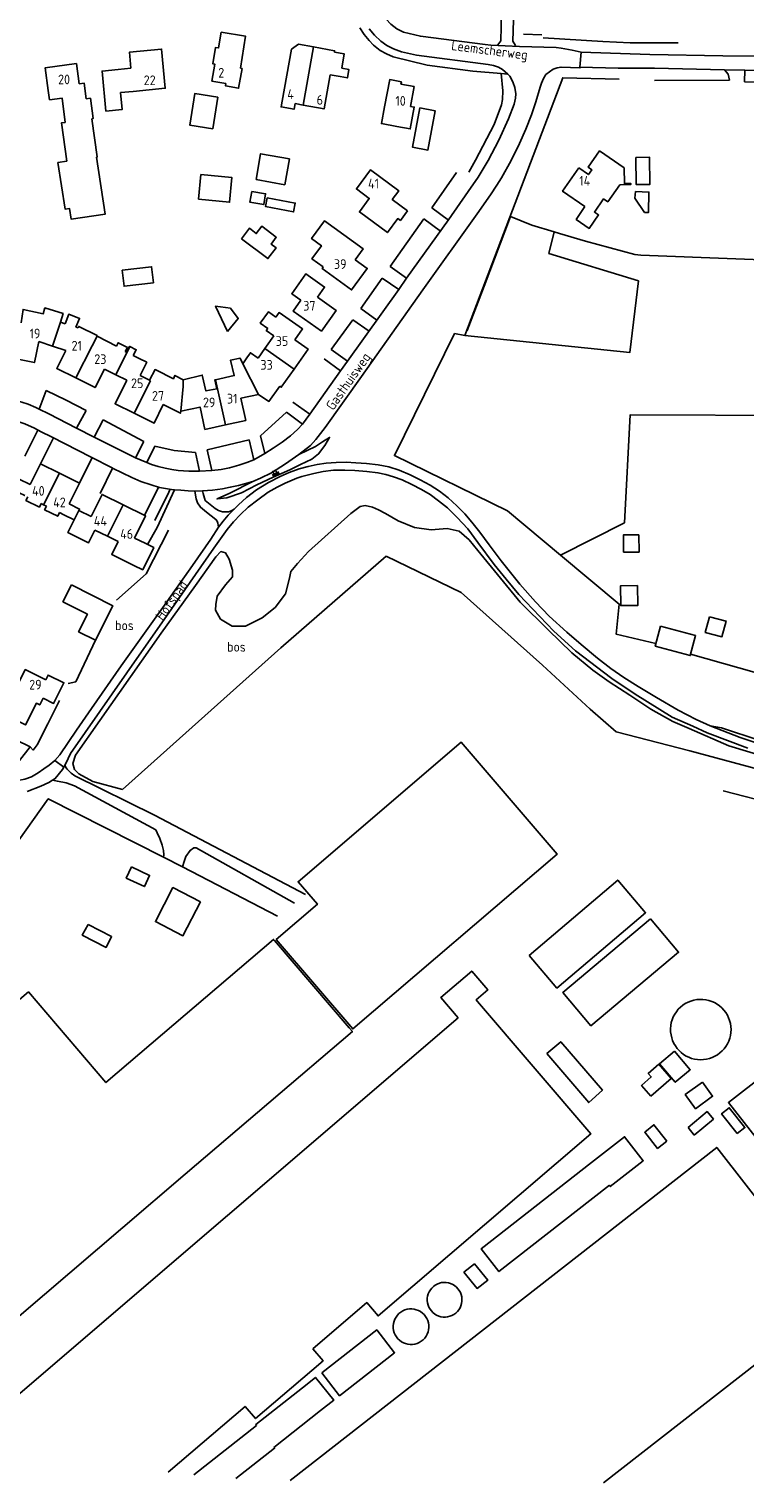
# Model space of a CAD drawing. Header units: metres. Extents: x 226218 to 240385, y 439369 to 449677.
# Tile 65 of 256: x 229351 to 229535, y 439837 to 440211. Entities that reach past the tile are written whole.
import ezdxf

# ---------------------------------------------------------------- set-up
doc = ezdxf.new("R2010")
doc.units = ezdxf.units.M
doc.header["$MEASUREMENT"] = 0
for name, color, linetype in [('BIJGEBOUW', 4, 'Continuous'), ('CULTUURAANDUIDING', 253, 'Continuous'), ('DAKRAND', 4, 'Continuous'), ('DAKRAND-BYG', 4, 'Continuous'), ('HEG', 253, 'Continuous'), ('HEK', 253, 'Continuous'), ('HOOFDGEBOUW', 4, 'Continuous'), ('HOUTWAL', 253, 'Continuous'), ('HUISNUMMER', 253, 'Continuous'), ('KANTVERH', 253, 'Continuous'), ('OVLIJNOBJ', 253, 'Continuous'), ('RASTER', 253, 'Continuous'), ('STRAATNAAM', 253, 'Continuous'), ('TALUD', 253, 'Continuous'), ('TUSSENMUUR', 253, 'Continuous')]:
    doc.layers.add(name, color=color, linetype=linetype)
doc.styles.get("Standard").update_dxf_attribs({"font": 'iso.shx'})

# ---------------------------------------------------------------- blocks, each defined once
blk = doc.blocks.new('TA', base_point=(75009.5, 300012))
for p, q in [((75009.5, 300012.5), (75010, 300012.5)), ((75009.5, 300012.25), (75010.5, 300012.25)), ((75009.5, 300012), (75010, 300012)), ((75009.5, 300011.75), (75010.5, 300011.75)), ((75009.5, 300011.5), (75010, 300011.5))]:
    blk.add_line(p, q)

msp = doc.modelspace()

# ---------------------------------------------------------------- linework, layer by layer
at = {"layer": 'BIJGEBOUW'}
for p, q in [((229413.85, 439976.3), (229433.05, 439953.82)), ((229461.11, 439956.37), (229331.49, 439845.31)), ((229409.26, 439851.55), (229393.08, 439838.84))]:
    msp.add_line(p, q, dxfattribs=at)
for points in [[(229409.11, 440172.03), (229410.29, 440178.67), (229417.67, 440177.36), (229416.48, 440170.72), (229409.11, 440172.03)], [(229506.79, 440177.75), (229510.3, 440177.79), (229510.39, 440170.79), (229506.88, 440170.75), (229506.79, 440177.75)], [(229414.29, 439976.53), (229424.91, 439985.6), (229419.93, 439991.42), (229461.88, 440027.29), (229486.53, 439998.46), (229433.96, 439953.52), (229414.29, 439976.53)], [(229394.83, 439986.22), (229390.31, 439977.49), (229383.22, 439981.16), (229387.74, 439989.89), (229394.83, 439986.22)], [(229413.85, 439976.3), (229413.62, 439976.57), (229370.48, 439939.73), (229350.56, 439963.06), (229300.84, 439920.6), (229341.01, 439873.55), (229374.86, 439902.46)], [(229423.72, 439871.25), (229437.57, 439883.12), (229440.51, 439879.69), (229495.2, 439926.54), (229466.03, 439960.59)], [(229390.88, 439916.14), (229433.87, 439952.85), (229433.05, 439953.82)], [(229510.67, 439936.24), (229508.26, 439939.02), (229510.76, 439941.18), (229509.97, 439942.09), (229512.69, 439944.45), (229515.89, 439940.76), (229510.67, 439936.24)], [(229495.38, 439919.17), (229466.97, 439896.96), (229471.55, 439891.09), (229499.97, 439913.3)], [(229386.53, 439839.48), (229406.29, 439856.41), (229408.98, 439853.28), (229418.25, 439861.22)], [(229403.92, 439837.85), (229413.88, 439845.67), (229413.71, 439845.89)]]:
    msp.add_lwpolyline(points, dxfattribs=at)
at = {"layer": 'DAKRAND'}
for p, q in [((229373.69, 440200.36), (229376.95, 440200.71)), ((229428.2, 440199.01), (229430.76, 440198.54)), ((229368.14, 440131.78), (229368.25, 440131.73)), ((229368.25, 440131.73), (229373.19, 440129.17))]:
    msp.add_line(p, q, dxfattribs=at)
for points in [[(229405.1, 440200.68), (229405.5, 440200.61), (229404.62, 440195.55), (229401.27, 440196.14), (229401.38, 440196.79)], [(229431.15, 440200.71), (229433, 440200.35), (229432.6, 440198.18), (229430.76, 440198.54)], [(229442.15, 440190.72), (229441.36, 440186.46), (229445.28, 440185.72)], [(229368.07, 440177.85), (229370.33, 440163.18), (229361.57, 440161.83), (229361.13, 440164.64), (229359.98, 440164.47), (229358.15, 440176.4), (229360.46, 440176.76)], [(229408.01, 440169), (229411.54, 440168.4), (229411.07, 440165.61), (229407.54, 440166.22), (229408.01, 440169)], [(229358.81, 440135.34), (229359.5, 440137.56), (229354.83, 440139.01), (229354.37, 440137.54), (229349.21, 440138.65), (229348.69, 440135.2)], [(229414.19, 440136.64), (229412.3, 440138.02), (229410.21, 440135.14), (229412.1, 440133.77)], [(229360, 440134.96), (229360.94, 440137.4), (229363.71, 440136.33), (229362.79, 440134.06)], [(229363.33, 440133.89), (229363.53, 440134.29), (229368.23, 440131.95), (229368.14, 440131.78)], [(229373.19, 440129.17), (229373.63, 440130.05), (229376.01, 440128.84), (229375.47, 440127.78)], [(229375.82, 440127.61), (229376.59, 440129.12), (229376.65, 440129.09)], [(229376.65, 440129.09), (229378.3, 440128.25), (229377.55, 440126.75)], [(229406.76, 440126.21), (229407.67, 440127.49), (229409.63, 440126.1)], [(229379.02, 440126.01), (229380.98, 440125.03), (229379.27, 440121.63)], [(229381.73, 440120.4), (229383.14, 440123.17), (229383.36, 440123.06)], [(229383.36, 440123.06), (229387.84, 440120.82), (229388.26, 440121.66), (229390.36, 440120.55)], [(229398.65, 440120.57), (229403.51, 440121.64), (229402.53, 440125.57), (229405.01, 440126.12), (229405.68, 440124.65)], [(229390.36, 440120.55), (229395.26, 440121.75), (229396.22, 440117.69), (229399.01, 440118.19), (229398.55, 440120.55), (229398.65, 440120.57)], [(229401.23, 440108.94), (229406.48, 440110.1), (229405.21, 440115.79), (229409.76, 440116.77)], [(229409.76, 440116.77), (229412.43, 440114.97), (229415.22, 440118.86)], [(229401.23, 440108.94), (229395.97, 440107.77), (229394.7, 440113.52), (229389.73, 440112.5)], [(229374.61, 440074.32), (229371.98, 440075.63), (229373.61, 440078.93)], [(229380.56, 440078.48), (229382.81, 440077.37), (229379.98, 440071.66), (229377.72, 440072.79)]]:
    msp.add_lwpolyline(points, dxfattribs=at)
at = {"layer": 'DAKRAND-BYG'}
for p, q in [((229521.79, 439926.22), (229520.2, 439928.22)), ((229374.86, 439902.46), (229390.88, 439916.14)), ((229425.7, 439855.35), (229413.71, 439845.89))]:
    msp.add_line(p, q, dxfattribs=at)
for points in [[(229399.32, 440193.23), (229397.99, 440185.11), (229392.06, 440186.08), (229393.38, 440194.2), (229399.32, 440193.23)], [(229451.22, 440190.48), (229449.33, 440180.4), (229453.32, 440179.65), (229455.21, 440189.73), (229451.22, 440190.48)], [(229394.93, 440173.33), (229402.92, 440172.54), (229402.3, 440166.23), (229394.31, 440167.02), (229394.93, 440173.33)], [(229506.68, 440168.97), (229510.14, 440168.83), (229510, 440163.56), (229509.02, 440163.61), (229506.55, 440167.29), (229506.68, 440168.97)], [(229412, 440167.39), (229419.21, 440166), (229418.77, 440163.71), (229411.56, 440165.09), (229412, 440167.39)], [(229405.38, 440156.82), (229412.18, 440151.71), (229414.27, 440154.49), (229412.96, 440155.47), (229414.29, 440157.23), (229410.57, 440160.02), (229409.17, 440158.17), (229407.39, 440159.51), (229405.38, 440156.82)], [(229374.71, 440148.73), (229382.25, 440149.61), (229382.73, 440145.49), (229375.19, 440144.6), (229374.71, 440148.73)], [(229401.77, 440132.92), (229398.7, 440139.52), (229402.5, 440138.98), (229404.53, 440136.32), (229401.77, 440132.92)], [(229507.56, 440080.67), (229507.59, 440076.22), (229503.62, 440076.2), (229503.6, 440080.65), (229507.56, 440080.67)], [(229367.78, 440053.51), (229363.47, 440055.71), (229365.76, 440060.2), (229359.43, 440063.42), (229361.65, 440067.79)], [(229361.65, 440067.79), (229372.29, 440062.37), (229367.78, 440053.51)], [(229507.23, 440067.58), (229507.26, 440062.47), (229502.88, 440062.45), (229502.86, 440067.56), (229507.23, 440067.58)], [(229525.69, 440059.58), (229529.97, 440058.45), (229528.9, 440054.42), (229524.62, 440055.55), (229525.69, 440059.58)], [(229513.11, 440057.15), (229522.13, 440054.77), (229520.77, 440049.6), (229511.75, 440051.99), (229513.11, 440057.15)], [(229377.06, 439995.21), (229381.73, 439993.01), (229380.38, 439990.16), (229375.72, 439992.36), (229377.06, 439995.21)], [(229479.35, 439972.41), (229502.13, 439991.83), (229509.28, 439983.44), (229486.5, 439964.03), (229479.35, 439972.41)], [(229510.57, 439981.86), (229488.02, 439962.94), (229495.23, 439954.35), (229517.77, 439973.28), (229510.57, 439981.86)], [(229365.9, 439980.39), (229364.43, 439977.67), (229370.53, 439974.52), (229371.96, 439977.28), (229365.9, 439980.39)], [(229461.11, 439956.37), (229456.62, 439961.61), (229464.57, 439968.42), (229468.71, 439963.57), (229465.69, 439960.98), (229466.03, 439960.59)], [(229530.31, 439957.09), (229529.9, 439957.76), (229529.43, 439958.38), (229528.9, 439958.95), (229528.31, 439959.47), (229527.67, 439959.92), (229527, 439960.31), (229526.28, 439960.63), (229525.54, 439960.88), (229524.78, 439961.04), (229524, 439961.14), (229523.22, 439961.15), (229522.44, 439961.08), (229521.67, 439960.94), (229520.92, 439960.72), (229520.19, 439960.43), (229519.5, 439960.06), (229518.85, 439959.63), (229518.25, 439959.13), (229517.7, 439958.58), (229517.2, 439957.97), (229516.77, 439957.32), (229516.41, 439956.62), (229516.12, 439955.9), (229515.9, 439955.15), (229515.77, 439954.38), (229515.7, 439953.6), (229515.72, 439952.81), (229515.82, 439952.04), (229515.99, 439951.28), (229516.24, 439950.53)], [(229516.24, 439950.53), (229516.56, 439949.83), (229516.94, 439949.17), (229517.39, 439948.54), (229517.9, 439947.97), (229518.46, 439947.44), (229519.07, 439946.97), (229519.72, 439946.57), (229520.41, 439946.23), (229521.13, 439945.97), (229521.88, 439945.77), (229522.64, 439945.65), (229523.4, 439945.6), (229524.17, 439945.64), (229524.93, 439945.74), (229525.68, 439945.92), (229526.41, 439946.18), (229527.1, 439946.5), (229527.76, 439946.89), (229528.38, 439947.35), (229528.95, 439947.86), (229529.47, 439948.43), (229529.93, 439949.05), (229530.33, 439949.71), (229530.66, 439950.4), (229530.92, 439951.13), (229531.1, 439951.87), (229531.21, 439952.63), (229531.25, 439953.4), (229531.21, 439954.17), (229531.1, 439954.93), (229530.9, 439955.67), (229530.64, 439956.39), (229530.31, 439957.09)], [(229483.88, 439947.23), (229487.48, 439950.22), (229498.16, 439937.74), (229494.66, 439934.59), (229483.88, 439947.23)], [(229516.72, 439947.84), (229520.77, 439943.05), (229516.93, 439939.8), (229512.88, 439944.59), (229516.72, 439947.84)], [(229523.89, 439939.84), (229526.53, 439936.2), (229522.12, 439932.99), (229519.48, 439936.63), (229523.89, 439939.84)], [(229551.37, 439927.74), (229541.78, 439920.37), (229530.6, 439934.58), (229540.19, 439942.04), (229551.37, 439927.74)], [(229521.79, 439926.22), (229526.74, 439930.33), (229525.11, 439932.29), (229520.2, 439928.22)], [(229532.87, 439926.61), (229528.83, 439931.72), (229530.79, 439933.26), (229534.82, 439928.15), (229532.87, 439926.61)], [(229514.76, 439924.63), (229512.35, 439922.78), (229509.07, 439926.96), (229511.42, 439928.87), (229514.76, 439924.63)], [(229495.38, 439919.17), (229503.87, 439925.79), (229508.7, 439919.61), (229500.21, 439912.99), (229499.97, 439913.3)], [(229462.54, 439891), (229465.26, 439893.1), (229468.72, 439888.93), (229465.95, 439886.76), (229462.54, 439891)], [(229453.85, 439881.44), (229453.56, 439881.95), (229453.35, 439882.49), (229453.2, 439883.06), (229453.14, 439883.65), (229453.15, 439884.23), (229453.23, 439884.81), (229453.4, 439885.38), (229453.63, 439885.91), (229453.93, 439886.42), (229454.3, 439886.88), (229454.72, 439887.28), (229455.2, 439887.63), (229455.71, 439887.91), (229456.26, 439888.12), (229456.83, 439888.26), (229457.41, 439888.33), (229458, 439888.31), (229458.58, 439888.22), (229459.14, 439888.05), (229459.68, 439887.82), (229460.18, 439887.51), (229460.63, 439887.14), (229461.04, 439886.71)], [(229461.04, 439886.71), (229461.38, 439886.24), (229461.66, 439885.73), (229461.86, 439885.19), (229462, 439884.62), (229462.06, 439884.04), (229462.05, 439883.46), (229461.96, 439882.88), (229461.79, 439882.33), (229461.56, 439881.79), (229461.26, 439881.29), (229460.89, 439880.84), (229460.47, 439880.44), (229460, 439880.09), (229459.49, 439879.81), (229458.95, 439879.6), (229458.38, 439879.46), (229457.8, 439879.4), (229457.22, 439879.41), (229456.65, 439879.49), (229456.09, 439879.66), (229455.55, 439879.89), (229455.05, 439880.19), (229454.6, 439880.55), (229454.19, 439880.97), (229453.85, 439881.44)], [(229453.25, 439878.53), (229453.01, 439879.07), (229452.7, 439879.58), (229452.32, 439880.04), (229451.89, 439880.45), (229451.4, 439880.8), (229450.88, 439881.09), (229450.32, 439881.3), (229449.74, 439881.44), (229449.15, 439881.51), (229448.55, 439881.49), (229447.96, 439881.4), (229447.39, 439881.23), (229446.85, 439880.99), (229446.34, 439880.68), (229445.87, 439880.31), (229445.46, 439879.88), (229445.11, 439879.4), (229444.82, 439878.87), (229444.6, 439878.32), (229444.46, 439877.74), (229444.39, 439877.15), (229444.4, 439876.55), (229444.49, 439875.96), (229444.66, 439875.39)], [(229426, 439865.05), (229440.14, 439876.09), (229444.74, 439870.21), (229430.6, 439859.16), (229426, 439865.05)], [(229444.66, 439875.39), (229444.9, 439874.84), (229445.21, 439874.32), (229445.58, 439873.85), (229446.01, 439873.44), (229446.5, 439873.08), (229447.02, 439872.79), (229447.58, 439872.57), (229448.17, 439872.43), (229448.76, 439872.36), (229449.36, 439872.38), (229449.96, 439872.47), (229450.53, 439872.64), (229451.08, 439872.88), (229451.6, 439873.19), (229452.06, 439873.57), (229452.48, 439874.01), (229452.83, 439874.49), (229453.12, 439875.02), (229453.33, 439875.58), (229453.47, 439876.16), (229453.53, 439876.76), (229453.52, 439877.36), (229453.42, 439877.95), (229453.25, 439878.53)], [(229418.25, 439861.22), (229426.36, 439868.17), (229423.72, 439871.25)], [(229409.26, 439851.55), (229409.08, 439851.78), (229421.02, 439861.2)], [(229425.7, 439855.35), (229429.08, 439858.01), (229424.39, 439863.87), (229421.02, 439861.2)]]:
    msp.add_lwpolyline(points, dxfattribs=at)
at = {"layer": 'HEG'}
for p, q in [((229482.57, 440209.3), (229477.92, 440209.47)), ((229443.63, 440149.67), (229452.23, 440161.92)), ((229436.03, 440138.84), (229441.56, 440146.71)), ((229428.4, 440128.32), (229434, 440135.99)), ((229410.28, 440106.1), (229416.97, 440112.24)), ((229369.77, 440110.23), (229380.23, 440104.68)), ((229396.53, 440102.56), (229407.38, 440105.11)), ((229414.61, 439982.51), (229390.18, 439995.26))]:
    msp.add_line(p, q, dxfattribs=at)
for points in [[(229355.11, 440117.8), (229360.28, 440115.3), (229365.45, 440112.68)], [(229383.12, 440103.45), (229388.04, 440102.36), (229393.55, 440101.79)], [(229373.24, 440063.87), (229380.84, 440070.66), (229386.56, 440081.86)], [(229367.78, 440053.51), (229362.73, 440042.8), (229360.81, 440042.4)]]:
    msp.add_lwpolyline(points, dxfattribs=at)
at = {"layer": 'HEK'}
for p, q in [((229505.35, 440207.25), (229517.65, 440207.21)), ((229534.74, 440197.16), (229549.93, 440196.99)), ((229454.29, 440164.75), (229460.62, 440173.83))]:
    msp.add_line(p, q, dxfattribs=at)
for points in [[(229482.92, 440208.55), (229498.27, 440207.6), (229505.35, 440207.25)], [(229462.83, 440131.95), (229487.96, 440198.24), (229502.52, 440197.91)], [(229472.13, 440199.34), (229472.6, 440194.84), (229472.51, 440192.65), (229472.24, 440191.29), (229470.36, 440186.22), (229465.55, 440177.06), (229463.8, 440173.95)], [(229487.39, 440075.46), (229473.76, 440086.81), (229444.71, 440101.06), (229460.15, 440132.42), (229462.83, 440131.95)], [(229511.93, 440052.67), (229501.69, 440055.12), (229502.52, 440062.85), (229487.39, 440075.46)], [(229558, 440044.8), (229557.88, 440040.01), (229541.76, 440044.05), (229520.85, 440049.91)], [(229390.18, 439995.26), (229385.28, 439997.74), (229355.67, 440012.75), (229332.51, 439980.19)]]:
    msp.add_lwpolyline(points, dxfattribs=at)
at = {"layer": 'HOOFDGEBOUW'}
for p, q in [((229421.22, 440191.22), (229419.17, 440191.59)), ((229360, 440134.96), (229358.81, 440135.34)), ((229363.33, 440133.89), (229362.79, 440134.06)), ((229353.23, 440130.36), (229356.75, 440129.2)), ((229411.38, 440128.59), (229413.69, 440131.86)), ((229356.75, 440129.2), (229360.16, 440128.07)), ((229375.82, 440127.61), (229375.47, 440127.78)), ((229379.02, 440126.01), (229377.55, 440126.75)), ((229409.63, 440126.1), (229411.38, 440128.59)), ((229370.12, 440123.29), (229373.03, 440121.84)), ((229406.76, 440126.21), (229405.68, 440124.65)), ((229373.03, 440121.84), (229375.86, 440120.43)), ((229379.27, 440121.63), (229381.73, 440120.4)), ((229353.87, 440088.7), (229354.46, 440088.41)), ((229355.18, 440088.05), (229354.46, 440088.41)), ((229358.59, 440086.37), (229359.69, 440085.82)), ((229359.69, 440085.82), (229362.35, 440084.51)), ((229363.54, 440086.89), (229366.68, 440085.36)), ((229367.64, 440081.89), (229370.9, 440080.27)), ((229370.9, 440080.27), (229373.61, 440078.93)), ((229377.89, 440079.8), (229380.56, 440078.48)), ((229377.72, 440072.79), (229374.61, 440074.32))]:
    msp.add_line(p, q, dxfattribs=at)
for points in [[(229405.1, 440200.68), (229406.43, 440208.94), (229400.14, 440209.96), (229399.49, 440205.91), (229398.7, 440206.04), (229398.02, 440201.82), (229398.47, 440201.75), (229397.76, 440197.37), (229401.38, 440196.79)], [(229376.95, 440200.71), (229376.55, 440204.82), (229384.8, 440205.62), (229385.78, 440195.53), (229377.53, 440194.73)], [(229415.82, 440192.2), (229418.23, 440205.58), (229420, 440206.86), (229423.91, 440206.16)], [(229423.91, 440206.16), (229429.31, 440205.18), (229429.25, 440204.85)], [(229363.62, 440196.65), (229362.93, 440201.88), (229354.92, 440200.83), (229355.68, 440194.99)], [(229431.15, 440200.71), (229431.81, 440204.38), (229429.25, 440204.85)], [(229373.69, 440200.36), (229369.51, 440199.95), (229370.51, 440189.68), (229374.71, 440190.09), (229374.29, 440194.41), (229377.53, 440194.73)], [(229421.22, 440191.22), (229426.61, 440190.24), (229428.2, 440199.01)], [(229448.79, 440190.87), (229449.74, 440195.98), (229446.36, 440196.61), (229446.48, 440197.21), (229443.47, 440197.77), (229442.15, 440190.72)], [(229360.04, 440186.77), (229359.22, 440193.02), (229356, 440192.59), (229355.68, 440194.99)], [(229363.62, 440196.65), (229364.91, 440196.82), (229365.43, 440192.84), (229366.5, 440192.98), (229367.19, 440187.75), (229366.87, 440187.71)], [(229415.82, 440192.2), (229415.55, 440190.74), (229418.91, 440190.14), (229419.17, 440191.59)], [(229445.28, 440185.72), (229448.76, 440185.08), (229449.8, 440190.68), (229448.79, 440190.87)], [(229360.46, 440176.76), (229359.04, 440186.62), (229360.04, 440186.77)], [(229366.87, 440187.71), (229368.28, 440177.88), (229368.07, 440177.85)], [(229492.08, 440175.09), (229494.6, 440173.35), (229495.45, 440174.58), (229494.53, 440175.22), (229497.45, 440179.4), (229503.77, 440175.03), (229503.82, 440171.02), (229505.45, 440171.04), (229505.46, 440170.74), (229502.67, 440170.71), (229499.57, 440166.33), (229498.46, 440167.09), (229496.13, 440163.69), (229497.2, 440162.96), (229494.81, 440159.48), (229491.44, 440161.8), (229493.7, 440165.09)], [(229492.08, 440175.09), (229487.92, 440169.06), (229493.7, 440165.09)], [(229448.06, 440164.01), (229444.12, 440166.93), (229445.8, 440169.19), (229438.55, 440174.56), (229434.91, 440169.64), (229438.23, 440167.18), (229435.69, 440163.74), (229442.9, 440158.41), (229445.57, 440162.01), (229446.22, 440161.52), (229448.06, 440164.01)], [(229434.61, 440151.43), (229436.65, 440154.25), (229426.72, 440161.47), (229423.38, 440156.88), (229425.91, 440155.04), (229423.46, 440151.68), (229426.38, 440149.57)], [(229434.61, 440151.43), (229437.7, 440149.18), (229433.68, 440143.68), (229426.11, 440149.2), (229426.38, 440149.57)], [(229424.89, 440141.77), (229426.74, 440144.38), (229421.91, 440147.79), (229418.3, 440142.68), (229420.64, 440141.04)], [(229420.64, 440141.04), (229418.65, 440138.23), (229425.94, 440133.08), (229429.69, 440138.38), (229424.89, 440141.77)], [(229419.1, 440130.83), (229421.09, 440133.64), (229415.05, 440137.82), (229414.19, 440136.64)], [(229353.23, 440130.36), (229352.1, 440124.97), (229346.59, 440126.12)], [(229412.1, 440133.77), (229411.72, 440133.25), (229413.69, 440131.86)], [(229419.1, 440130.83), (229422.51, 440128.43), (229418.88, 440123.27)], [(229362.76, 440121), (229357.85, 440123.45), (229360.16, 440128.07)], [(229370.12, 440123.29), (229367.73, 440118.52), (229362.76, 440121)], [(229418.88, 440123.27), (229415.59, 440118.6), (229415.22, 440118.86)], [(229375.86, 440120.43), (229372.84, 440114.36), (229377.74, 440111.92)], [(229385.26, 440114.16), (229382.87, 440109.36), (229377.74, 440111.92)], [(229385.26, 440114.16), (229389.67, 440111.91), (229389.73, 440112.5)], [(229358.53, 440096.54), (229353.69, 440098.93), (229351.05, 440093.59)], [(229361.07, 440088.62), (229363.72, 440093.97), (229358.53, 440096.54)], [(229349.66, 440090.78), (229349.63, 440090.73), (229346.75, 440092.16), (229348.16, 440095.01), (229351.05, 440093.59)], [(229353.87, 440088.7), (229353.4, 440087.77), (229349.93, 440089.49), (229350.39, 440090.42)], [(229374.94, 440088.38), (229369.51, 440091.07), (229366.68, 440085.36)], [(229358.59, 440086.37), (229358.13, 440085.44), (229354.72, 440087.12), (229355.18, 440088.05)], [(229361.07, 440088.62), (229363.73, 440087.27), (229363.54, 440086.89)], [(229377.89, 440079.8), (229380.72, 440085.52), (229374.94, 440088.38)], [(229362.35, 440084.51), (229360.73, 440081.25), (229366.03, 440078.63), (229367.64, 440081.89)], [(229354.35, 440038.62), (229353.49, 440036.89), (229352.61, 440037.33), (229349.85, 440031.75), (229344.11, 440034.6), (229349.75, 440045.98), (229355.03, 440043.37)], [(229354.35, 440038.62), (229357.05, 440037.28), (229359.68, 440042.59), (229355.63, 440044.59), (229355.03, 440043.37)], [(229417.86, 439837.39), (229527.57, 439923.04), (229558.42, 439883.53), (229498.49, 439836.74)]]:
    msp.add_lwpolyline(points, dxfattribs=at)
at = {"layer": 'HOUTWAL'}
msp.add_lwpolyline([(229485.79, 440158.59), (229484.44, 440153.04), (229507.44, 440145.96), (229505.27, 440127.58), (229462.83, 440131.95)], dxfattribs=at)
at = {"layer": 'KANTVERH'}
for p, q in [((229472.33, 440218.59), (229472.05, 440207.71)), ((229475.12, 440207.65), (229475.49, 440218.53)), ((229472.05, 440207.71), (229471.27, 440206.73)), ((229475.82, 440206.55), (229475.12, 440207.65)), ((229534.74, 440197.16), (229534.78, 440200.18)), ((229454.29, 440164.75), (229458.56, 440161.64)), ((229452.23, 440161.92), (229456.5, 440158.81)), ((229443.63, 440149.67), (229447.83, 440146.7)), ((229441.56, 440146.71), (229445.79, 440143.75)), ((229436.03, 440138.84), (229440.19, 440135.87)), ((229434, 440135.99), (229438.16, 440133.02)), ((229428.4, 440128.32), (229432.66, 440125.29)), ((229426.63, 440125.89), (229430.85, 440122.82)), ((229355.11, 440117.8), (229353.37, 440113.01)), ((229365.45, 440112.68), (229362.97, 440108.1)), ((229416.97, 440112.24), (229421.04, 440109.08)), ((229418.54, 440114.79), (229422.92, 440111.66)), ((229369.77, 440110.23), (229367.49, 440105.78)), ((229349.66, 440100.93), (229352.96, 440107.61)), ((229357, 440105.61), (229353.69, 440098.93)), ((229380.23, 440104.68), (229378.09, 440100.5)), ((229407.38, 440105.11), (229408.58, 440099.97)), ((229410.28, 440106.1), (229411.33, 440101.57)), ((229366.96, 440100.53), (229363.72, 440093.97)), ((229383.12, 440103.45), (229381.01, 440099.22)), ((229393.55, 440101.79), (229394.58, 440096.99)), ((229396.53, 440102.56), (229397.73, 440097.16)), ((229372.19, 440097.84), (229369.03, 440091.31)), ((229380.45, 440085.65), (229384.05, 440092.92)), ((229383.07, 440084.36), (229386.67, 440091.62)), ((229386.67, 440091.62), (229387.04, 440092.38)), ((229396.01, 440089.47), (229398.56, 440087.46)), ((229533.64, 440028.54), (229525.85, 440031.5)), ((229359.64, 440020.84), (229357.33, 440022.58)), ((229562.16, 440006.19), (229529.2, 440014.81))]:
    msp.add_line(p, q, dxfattribs=at)
for points in [[(229468.02, 440206.78), (229451.36, 440208.94), (229447.07, 440209.99), (229445.33, 440210.84), (229443.73, 440212.05), (229442.54, 440213.32), (229441.8, 440214.55), (229441.25, 440215.95), (229438.09, 440226.36), (229437.82, 440227.84), (229437.88, 440229.37), (229438.17, 440230.89), (229438.93, 440232.29), (229439.83, 440233.63), (229441.98, 440235.58)], [(229435.77, 440211.11), (229436.93, 440209.36), (229438.2, 440207.83), (229439.33, 440206.61), (229441.05, 440205.28), (229442.68, 440204.4), (229444.38, 440203.59), (229453.1, 440201.5), (229464.89, 440199.96), (229472.13, 440199.34), (229473.84, 440199.2)], [(229438.21, 440210.86), (229439.56, 440209.17), (229441.21, 440207.68), (229442.76, 440206.56), (229444.45, 440205.66), (229446.52, 440204.89), (229450.39, 440204.02), (229468.76, 440201.67), (229470.21, 440201.41), (229471.49, 440200.96), (229472.49, 440200.37), (229473.84, 440199.2)], [(229492.72, 440204.83), (229490.37, 440205.37), (229487.54, 440205.89), (229486.26, 440206.03), (229476.87, 440206.28), (229469.5, 440206.66), (229468.02, 440206.78)], [(229423.08, 440103.65), (229424.44, 440105.14), (229426.9, 440108.29), (229436.22, 440121.36), (229452.04, 440143.67), (229465.94, 440163.24), (229469.42, 440168.14), (229471.06, 440170.61), (229472.2, 440172.48), (229474.68, 440176.92), (229476.87, 440181.33), (229478.49, 440185.02), (229479.95, 440188.69), (229481.05, 440192.05), (229482.2, 440195.78), (229482.55, 440196.87), (229483.03, 440198.03), (229483.63, 440199.04), (229484.54, 440199.8), (229485.48, 440200.42), (229486.58, 440200.79), (229487.54, 440200.98), (229492.4, 440200.78), (229492.41, 440200.97), (229492.72, 440204.83)], [(229636.79, 440182.87), (229633.23, 440185.17), (229630.3, 440187.05), (229627.89, 440188.45), (229626.37, 440189.32), (229625.45, 440189.85), (229621.75, 440191.63), (229615.25, 440194.63), (229611.44, 440196.05), (229607.25, 440197.59), (229603.9, 440198.69), (229599.61, 440199.94), (229596.68, 440200.52), (229593.51, 440201.09), (229590.27, 440201.71), (229585.38, 440202.47), (229578.75, 440203.1), (229571.63, 440203.29), (229551.14, 440203.79), (229545.94, 440203.95), (229544.01, 440203.8), (229529.19, 440203.92), (229510.35, 440204.23), (229492.72, 440204.83)], [(229419.8, 440107.72), (229421.04, 440109.08), (229422.92, 440111.66), (229430.85, 440122.82), (229432.66, 440125.29), (229445.79, 440143.75), (229447.83, 440146.7), (229458.57, 440161.71), (229463.69, 440168.95), (229466.23, 440172.69), (229468.82, 440176.99), (229471.57, 440182.17), (229474.04, 440187.69), (229475.5, 440191.46), (229475.87, 440193.02), (229475.9, 440194.14), (229475.69, 440195.76), (229475.26, 440196.95), (229474.79, 440197.84), (229474.33, 440198.64), (229473.84, 440199.2)], [(229492.41, 440200.97), (229502.23, 440200.74), (229511.57, 440200.68), (229529.58, 440200.24), (229534.78, 440200.18), (229548.24, 440199.97), (229555.62, 440199.99), (229572.82, 440199.84), (229579, 440199.59), (229584.42, 440199.16), (229588.66, 440198.65), (229594.07, 440197.65), (229599.88, 440196.26), (229605.32, 440194.54), (229611.91, 440192.04), (229620.96, 440187.66), (229624.05, 440186.17)], [(229530.88, 440197.58), (229530.53, 440199.16), (229529.58, 440200.24)], [(229347.12, 440115.3), (229348.84, 440114.8), (229350.47, 440114.24), (229352.45, 440113.38), (229353.37, 440113.01), (229355.85, 440111.82), (229362.97, 440108.1), (229367.49, 440105.78), (229373.68, 440102.68), (229378.09, 440100.5), (229381.01, 440099.22), (229382.23, 440098.74), (229383.93, 440098.23), (229385.77, 440097.79), (229387.47, 440097.43), (229389.05, 440097.24), (229391.81, 440097.03), (229394.58, 440096.99), (229397.73, 440097.16)], [(229301.23, 440109.36), (229302.89, 440109.57), (229308.01, 440109.87), (229309.45, 440109.96), (229328.87, 440111.17), (229336.64, 440111.63), (229339.31, 440111.59), (229342.02, 440111.36), (229344.83, 440110.78), (229347.05, 440110.08), (229349.68, 440109.19), (229352.11, 440108.11), (229353.86, 440107.14), (229356.53, 440105.85), (229366.73, 440100.65), (229372.11, 440097.88), (229372.19, 440097.84)], [(229397.73, 440097.16), (229400.13, 440097.43), (229402.29, 440097.89), (229404.65, 440098.58), (229406.75, 440099.27), (229408.58, 440099.97), (229411.33, 440101.57), (229413.55, 440102.98), (229415.8, 440104.52), (229417.96, 440106.08), (229419.8, 440107.72)], [(229410.26, 440095.19), (229413.11, 440096.64), (229416.71, 440098.88), (229420.14, 440101.35), (229423.08, 440103.65)], [(229372.19, 440097.84), (229377.2, 440095.36), (229379.49, 440094.36), (229382.15, 440093.52), (229384.24, 440092.85), (229387.34, 440092.33), (229388.12, 440092.26), (229389.77, 440092.13), (229391.65, 440091.99), (229393.38, 440091.92), (229395.32, 440091.93), (229397.89, 440092.14), (229400.46, 440092.45), (229402.49, 440092.88), (229404.58, 440093.37), (229408.27, 440094.38), (229410.26, 440095.19)], [(229420.16, 440097.61), (229417.59, 440096.73), (229415.3, 440095.7), (229412.32, 440094.15), (229409.2, 440092.23), (229406.67, 440090.22), (229404.61, 440088.33), (229403.49, 440087.23)], [(229427.13, 440099.06), (229424.83, 440098.71), (229422.48, 440098.27), (229420.16, 440097.61)], [(229420.88, 440095.68), (229423.95, 440096.4), (229426.4, 440096.91), (229429.02, 440097.25), (229431.91, 440097.29), (229434.53, 440097.21), (229437.62, 440096.94), (229440.46, 440096.62), (229442.46, 440096.19), (229444.45, 440095.54), (229446.67, 440094.78), (229449.21, 440093.63), (229451.69, 440092.34), (229453.89, 440090.99), (229456.05, 440089.39), (229458.33, 440087.56), (229460.82, 440085.15), (229463.55, 440082.17), (229466.17, 440078.69), (229470.34, 440073.03), (229473.41, 440069.26), (229476.65, 440065.3), (229485.73, 440055.85), (229491.28, 440050.83), (229500.56, 440043.7), (229506.61, 440039.63), (229516.11, 440033.78), (229521.4, 440031.4), (229525.12, 440029.68)], [(229525.85, 440031.5), (229522.28, 440033.13), (229517.7, 440035.54), (229512.06, 440038.8), (229507.37, 440041.66), (229503.65, 440043.97), (229500.37, 440046.24), (229496.89, 440048.96), (229492.75, 440052.41), (229488.99, 440055.64), (229484.48, 440059.74), (229480.99, 440063.43), (229476.96, 440067.99), (229472.13, 440073.92), (229469.03, 440078.08), (229466.68, 440081.36), (229464.61, 440083.95), (229462.77, 440086.08), (229460.78, 440088.12), (229458.54, 440090.15), (229456.31, 440091.85), (229453.89, 440093.43), (229451.35, 440094.83), (229448.78, 440096.06), (229445.92, 440097.28), (229443.29, 440098.11), (229440.48, 440098.68), (229437.47, 440099.02), (229434.79, 440099.21), (229432.27, 440099.33), (229429.74, 440099.3), (229427.13, 440099.06)], [(229350.22, 440014.6), (229353.74, 440015.99), (229355.82, 440016.94), (229356.76, 440017.52), (229357.45, 440017.94), (229359.36, 440020.32), (229359.64, 440020.84), (229359.94, 440021.38), (229360.27, 440021.98), (229360.79, 440023.11), (229361.36, 440024.36), (229365.16, 440029.77), (229375.84, 440045.17), (229387.45, 440061.74), (229398.29, 440077.19), (229401.72, 440081.99), (229403.27, 440083.99), (229405.08, 440085.86), (229407.12, 440087.73), (229409.55, 440089.64), (229412.2, 440091.66), (229414.55, 440092.95), (229416.56, 440093.95), (229419.56, 440095.2), (229420.88, 440095.68)], [(229393.38, 440091.92), (229393.68, 440089.88), (229394.02, 440088.88), (229394.82, 440087.76), (229396.35, 440086.49), (229398.79, 440084.61), (229399.08, 440084.13), (229399.28, 440083.69), (229399.48, 440082.64)], [(229396.01, 440089.47), (229395.64, 440090.65), (229395.47, 440091.32), (229395.32, 440091.93)], [(229401.95, 440085.73), (229400.64, 440084.18), (229399.48, 440082.64), (229397.51, 440079.52), (229392.77, 440072.79), (229385.13, 440061.96), (229374.46, 440046.91), (229366.81, 440035.95), (229362.91, 440030.36), (229358.63, 440024.01), (229357.33, 440022.58), (229355.93, 440021.43), (229354.54, 440020.41), (229353.04, 440019.41), (229351.34, 440018.42), (229349.66, 440017.76), (229347.85, 440017.43), (229346.1, 440017.19), (229345.44, 440017.21), (229345.52, 440019.09), (229351.03, 440026.07), (229336.03, 440033.42), (229335.74, 440033.97), (229335.48, 440034.81)], [(229398.56, 440087.46), (229398.99, 440087.15), (229399.46, 440086.9), (229399.95, 440086.71), (229400.46, 440086.59), (229400.99, 440086.53), (229401.52, 440086.54), (229402.04, 440086.61), (229402.55, 440086.76), (229403.03, 440086.96), (229403.49, 440087.23)], [(229403.49, 440087.23), (229402.52, 440086.28), (229401.95, 440085.73)], [(229525.12, 440029.68), (229535.55, 440025.81)], [(229541.66, 440025.83), (229533.64, 440028.54)], [(229421.85, 439988.12), (229383.02, 440008.52), (229362.49, 440018.65), (229361.56, 440019.36), (229360.51, 440020.35), (229360.22, 440020.8), (229359.94, 440021.38)], [(229356.76, 440017.52), (229358.03, 440017.25), (229360.27, 440016.89), (229362.42, 440016.06), (229383.3, 440004.8), (229383.72, 440003.98), (229384.33, 440002.57), (229384.93, 440000.84), (229385.27, 439999.43), (229385.41, 439998.29), (229385.28, 439997.74)], [(229419.01, 439985.92), (229393.73, 440000.15), (229393.13, 440000.15), (229392.15, 439999.48), (229391.05, 439997.92), (229390.66, 439996.62), (229390.18, 439995.26)]]:
    msp.add_lwpolyline(points, dxfattribs=at)
at = {"layer": 'OVLIJNOBJ'}
for p, q in [((229381.18, 440078.17), (229381.11, 440078.04)), ((229367.17, 440017.21), (229374.8, 440015.16))]:
    msp.add_line(p, q, dxfattribs=at)
for points in [[(229417.79, 440097.4), (229420.54, 440098.72), (229423.42, 440100.08), (229425.17, 440101.45), (229426.8, 440103.67), (229428, 440105.73), (229426.16, 440104.55), (229424.4, 440103.35), (229420.14, 440101.35)], [(229408.27, 440094.38), (229402.38, 440091.39), (229399.1, 440089.9), (229401.58, 440090.2), (229405.4, 440091.44), (229409.34, 440093.51), (229413.47, 440095.45), (229417.79, 440097.4)], [(229388.12, 440092.26), (229383.71, 440082.56), (229381.18, 440078.17)], [(229439.08, 440087.8), (229437.19, 440088.17), (229435.89, 440087.96), (229433.47, 440086.12), (229422.58, 440076.37), (229419.73, 440073.29), (229418.07, 440071.22), (229417.71, 440069.49), (229416.65, 440065.49), (229414.01, 440061.93), (229410.69, 440059.3), (229406.42, 440057.16), (229402.98, 440057.19), (229399.95, 440058.97), (229398.67, 440061.25), (229398.73, 440062.74), (229399.07, 440064.84), (229401.29, 440067.77), (229403.07, 440069.85), (229403.07, 440071.59), (229402.16, 440074.38), (229401.21, 440076.02), (229400.05, 440076.34), (229398.77, 440074.95), (229393.5, 440067.62), (229384.72, 440055.33), (229368.95, 440032.91), (229362.69, 440023.95), (229361.97, 440021.81), (229362.44, 440020.3), (229363.57, 440019.18), (229367.17, 440017.21)], [(229520.49, 440030.85), (229516.29, 440032.64), (229510.61, 440035.81), (229505.23, 440039.4), (229499.89, 440042.84), (229495.7, 440045.81), (229490.29, 440050.31), (229484.22, 440056.23), (229477.07, 440063.37), (229472.01, 440069.48), (229466.14, 440076.66), (229463.91, 440079.38), (229461.36, 440081.57), (229458.28, 440082.25), (229454.1, 440081.97), (229449.89, 440082.54), (229445.62, 440084.25), (229442.42, 440086.16), (229440.58, 440087.04), (229439.08, 440087.8)], [(229615.96, 440046.84), (229608.79, 440042.32), (229603.15, 440039.53), (229599.09, 440037.77), (229592.15, 440036.1), (229586.17, 440036.14), (229568.57, 440036.58), (229565.38, 440033.72), (229555.27, 440024.55), (229554.2, 440023.86), (229551.23, 440024.16), (229538.62, 440027.72), (229528.77, 440030.97), (229525.85, 440031.5)], [(229358.56, 440038.06), (229355.57, 440032.03), (229352.81, 440026.59), (229351.79, 440025.27), (229351.03, 440026.07)], [(229546, 440021.71), (229530.68, 440026.34), (229520.49, 440030.85)]]:
    msp.add_lwpolyline(points, dxfattribs=at)
at = {"layer": 'RASTER'}
msp.add_line((229511.6, 440197.57), (229530.88, 440197.58), dxfattribs=at)
for points in [[(229557.14, 440196.7), (229556.94, 440150.74), (229508.05, 440152.59)], [(229463.42, 440133.23), (229467.73, 440144.62), (229474.51, 440162.55), (229479.99, 440160.34), (229485.79, 440158.59)], [(229485.79, 440158.59), (229487.14, 440158.19), (229493.81, 440156.22), (229506.48, 440152.77), (229508.05, 440152.59)], [(229487.39, 440075.46), (229503.9, 440083.75), (229505.28, 440111.51), (229549.14, 440111.39), (229549.3, 440107.44)], [(229374.8, 440015.16), (229415.45, 440051.54), (229442.58, 440075.12)], [(229442.58, 440075.12), (229461.86, 440065.83), (229482.79, 440047.11), (229495.07, 440035.83), (229501.7, 440030.01), (229520.66, 440025.07)], [(229768.35, 439972.34), (229732.83, 439986.58), (229691.55, 440003.15), (229661.67, 440015), (229634.24, 440013.68), (229604.43, 440012.12), (229570.58, 440011.62), (229540.76, 440019.64), (229520.66, 440025.07)]]:
    msp.add_lwpolyline(points, dxfattribs=at)
at = {"layer": 'TUSSENMUUR'}
for p, q in [((229421.22, 440191.22), (229423.91, 440206.16)), ((229366.96, 440129.26), (229368.25, 440131.73)), ((229366.96, 440129.26), (229362.76, 440121)), ((229373.03, 440121.84), (229376.65, 440129.09)), ((229411.38, 440128.59), (229418.88, 440123.27)), ((229405.68, 440124.65), (229409.76, 440116.77)), ((229377.74, 440111.92), (229381.96, 440120.29)), ((229381.73, 440120.4), (229381.96, 440120.29)), ((229401.23, 440108.94), (229398.65, 440120.57)), ((229354.46, 440088.41), (229358.53, 440096.54)), ((229362.35, 440084.51), (229363.54, 440086.89)), ((229370.9, 440080.27), (229374.94, 440088.38))]:
    msp.add_line(p, q, dxfattribs=at)
for points in [[(229356.75, 440129.2), (229358.78, 440135.35), (229358.81, 440135.34)], [(229389.73, 440112.5), (229390.38, 440118.8), (229390.36, 440120.55)]]:
    msp.add_lwpolyline(points, dxfattribs=at)

# ---------------------------------------------------------------- block references
at = {"layer": 'TALUD', "xscale": 1.54, "yscale": 1.54, "rotation": 114.6476}
msp.add_blockref('TA', (229414.35, 440095.89), dxfattribs=at)

# ---------------------------------------------------------------- texts
at = {"layer": 'CULTUURAANDUIDING'}
for p in [(229372.86, 440056.13), (229401.66, 440050.61)]:
    msp.add_text('bos', height=2.5, dxfattribs=at).set_placement(p)
at = {"layer": 'HUISNUMMER'}
for s, p in [('20', (229358.2, 440196.56)), ('22', (229380.22, 440196.34)), ('2', (229399.39, 440198.27)), ('4', (229417.15, 440192.78)), ('6', (229424.7, 440191.31)), ('10', (229444.95, 440191.03)), ('41', (229437.92, 440169.77)), ('14', (229492.23, 440170.48)), ('39', (229429.13, 440149.06)), ('37', (229421.24, 440138.33)), ('19', (229350.87, 440131.19)), ('21', (229361.67, 440128.05)), ('35', (229414.18, 440129.25)), ('23', (229367.51, 440124.6)), ('33', (229410.23, 440123.13)), ('25', (229376.96, 440118.39)), ('27', (229382.35, 440115.15)), ('29', (229395.46, 440113.47)), ('31', (229401.62, 440114.43)), ('40', (229351.51, 440090.71)), ('42', (229356.95, 440087.75)), ('44', (229367.39, 440082.96)), ('46', (229374.17, 440079.63)), ('29', (229350.77, 440040.86))]:
    msp.add_text(s, height=2.5, dxfattribs=at).set_placement(p)
at = {"layer": 'STRAATNAAM'}
for s, rotation, p in [('Leemscherweg', 352.5834, (229459.2, 440205.4)), ('Gasthuisweg', 54.8623, (229428.95, 440112.49)), ('Hofspad', 54.8155, (229385.09, 440058.42))]:
    msp.add_text(s, height=2.5, rotation=rotation, dxfattribs=at).set_placement(p)

doc.saveas('drawing.dxf')
